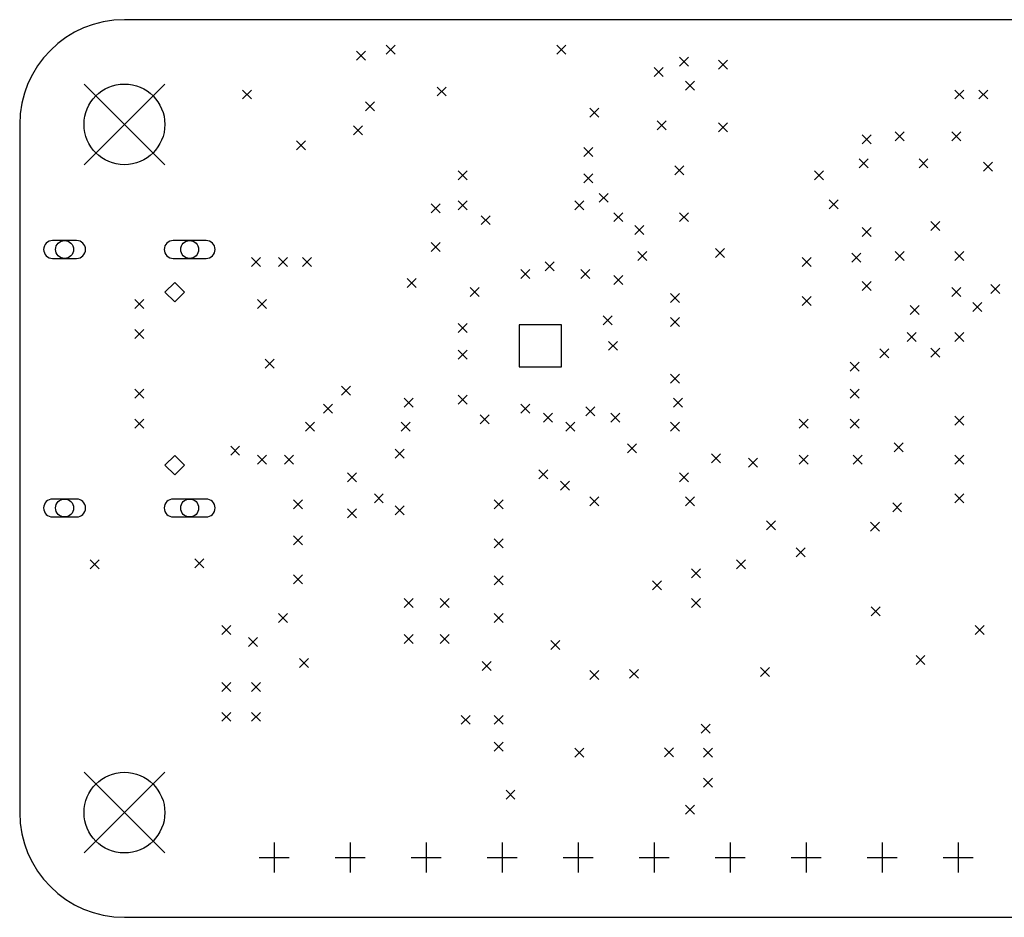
# Model space of a CAD drawing. Extents: x 32.9 to 103.1, y -87.4 to -35.5.
# Tile 3 of 4: x 35 to 67.9, y -65.5 to -35.5. Entities that reach past the tile are written whole.
import ezdxf

# ---------------------------------------------------------------- set-up
doc = ezdxf.new("R2010")
doc.units = 0
doc.layers.add('BLACK', color=7, linetype='CONTINUOUS')

msp = doc.modelspace()

# ---------------------------------------------------------------- linework, layer by layer
at = {"layer": 'BLACK', "linetype": 'CONTINUOUS'}
for p, q in [((76.5, -35.5), (38.5, -35.5)), ((47.25, -36.35), (47.55, -36.65)), ((47.55, -36.35), (47.25, -36.65)), ((52.95, -36.35), (53.25, -36.65)), ((53.25, -36.35), (52.95, -36.65)), ((46.25, -36.55), (46.55, -36.85)), ((46.55, -36.55), (46.25, -36.85)), ((57.05, -36.75), (57.35, -37.05)), ((57.35, -36.75), (57.05, -37.05)), ((56.200521, -37.099479), (56.500521, -37.399479)), ((56.500521, -37.099479), (56.200521, -37.399479)), ((58.35, -36.85), (58.65, -37.15)), ((58.65, -36.85), (58.35, -37.15)), ((37.15, -37.65), (39.85, -40.35)), ((39.85, -37.65), (37.15, -40.35)), ((48.95, -37.75), (49.25, -38.05)), ((49.25, -37.75), (48.95, -38.05)), ((57.25, -37.55), (57.55, -37.85)), ((57.55, -37.55), (57.25, -37.85)), ((42.45, -37.85), (42.75, -38.15)), ((42.75, -37.85), (42.45, -38.15)), ((66.25, -37.85), (66.55, -38.15)), ((66.55, -37.85), (66.25, -38.15)), ((67.05, -37.85), (67.35, -38.15)), ((67.35, -37.85), (67.05, -38.15)), ((46.55, -38.25), (46.85, -38.55)), ((46.85, -38.25), (46.55, -38.55)), ((54.05, -38.458818), (54.35, -38.758818)), ((54.35, -38.458818), (54.05, -38.758818)), ((35, -39), (35, -62)), ((46.15, -39.05), (46.45, -39.35)), ((46.45, -39.05), (46.15, -39.35)), ((56.299329, -38.883818), (56.599329, -39.183818)), ((56.599329, -38.883818), (56.299329, -39.183818)), ((58.35, -38.95), (58.65, -39.25)), ((58.65, -38.95), (58.35, -39.25)), ((63.15, -39.35), (63.45, -39.65)), ((63.45, -39.35), (63.15, -39.65)), ((64.25, -39.25), (64.55, -39.55)), ((64.55, -39.25), (64.25, -39.55)), ((66.15, -39.25), (66.45, -39.55)), ((66.45, -39.25), (66.15, -39.55)), ((44.25, -39.55), (44.55, -39.85)), ((44.55, -39.55), (44.25, -39.85)), ((53.85, -39.775), (54.15, -40.075)), ((54.15, -39.775), (53.85, -40.075)), ((56.887347, -40.387347), (57.187347, -40.687347)), ((57.187347, -40.387347), (56.887347, -40.687347)), ((63.05, -40.15), (63.35, -40.45)), ((63.35, -40.15), (63.05, -40.45)), ((65.05, -40.15), (65.35, -40.45)), ((65.35, -40.15), (65.05, -40.45)), ((67.2064, -40.262407), (67.5064, -40.562407)), ((67.5064, -40.262407), (67.2064, -40.562407)), ((49.65, -40.55), (49.95, -40.85)), ((49.95, -40.55), (49.65, -40.85)), ((53.85, -40.65), (54.15, -40.95)), ((54.15, -40.65), (53.85, -40.95)), ((61.559739, -40.55), (61.859739, -40.85)), ((61.859739, -40.55), (61.559739, -40.85)), ((54.361368, -41.303935), (54.661368, -41.603935)), ((54.661368, -41.303935), (54.361368, -41.603935)), ((48.75, -41.65), (49.05, -41.95)), ((49.05, -41.65), (48.75, -41.95)), ((49.65, -41.55), (49.95, -41.85)), ((49.95, -41.55), (49.65, -41.85)), ((53.55, -41.55), (53.85, -41.85)), ((53.85, -41.55), (53.55, -41.85)), ((62.05, -41.525), (62.35, -41.825)), ((62.35, -41.525), (62.05, -41.825)), ((50.425, -42.05), (50.725, -42.35)), ((50.725, -42.05), (50.425, -42.35)), ((54.85, -41.95), (55.15, -42.25)), ((55.15, -41.95), (54.85, -42.25)), ((57.05, -41.95), (57.35, -42.25)), ((57.35, -41.95), (57.05, -42.25)), ((55.55, -42.375), (55.85, -42.675)), ((55.85, -42.375), (55.55, -42.675)), ((65.45, -42.25), (65.75, -42.55)), ((65.75, -42.25), (65.45, -42.55)), ((63.15, -42.45), (63.45, -42.75)), ((63.45, -42.45), (63.15, -42.75)), ((36.9, -42.88), (36.1, -42.88)), ((41.23, -42.88), (40.13, -42.88)), ((48.75, -42.95), (49.05, -43.25)), ((49.05, -42.95), (48.75, -43.25)), ((55.65, -43.25), (55.95, -43.55)), ((55.95, -43.25), (55.65, -43.55)), ((58.25, -43.15), (58.55, -43.45)), ((58.55, -43.15), (58.25, -43.45)), ((62.800521, -43.299479), (63.100521, -43.599479)), ((63.100521, -43.299479), (62.800521, -43.599479)), ((64.25, -43.25), (64.55, -43.55)), ((64.55, -43.25), (64.25, -43.55)), ((66.25, -43.25), (66.55, -43.55)), ((66.55, -43.25), (66.25, -43.55)), ((36.1, -43.48), (36.9, -43.48)), ((40.13, -43.48), (41.23, -43.48)), ((42.75, -43.45), (43.05, -43.75)), ((43.05, -43.45), (42.75, -43.75)), ((43.65, -43.45), (43.95, -43.75)), ((43.95, -43.45), (43.65, -43.75)), ((44.45, -43.45), (44.75, -43.75)), ((44.75, -43.45), (44.45, -43.75)), ((52.557868, -43.595974), (52.857868, -43.895974)), ((52.857868, -43.595974), (52.557868, -43.895974)), ((61.144913, -43.451134), (61.444913, -43.751134)), ((61.444913, -43.451134), (61.144913, -43.751134)), ((51.75, -43.85), (52.05, -44.15)), ((52.05, -43.85), (51.75, -44.15)), ((53.75, -43.85), (54.05, -44.15)), ((54.05, -43.85), (53.75, -44.15)), ((54.85, -44.05), (55.15, -44.35)), ((55.15, -44.05), (54.85, -44.35)), ((40.18, -44.285), (39.855, -44.61)), ((40.505, -44.61), (40.18, -44.285)), ((47.95, -44.15), (48.25, -44.45)), ((48.25, -44.15), (47.95, -44.45)), ((63.15, -44.25), (63.45, -44.55)), ((63.45, -44.25), (63.15, -44.55)), ((67.45, -44.35), (67.75, -44.65)), ((67.75, -44.35), (67.45, -44.65)), ((39.855, -44.61), (40.18, -44.935)), ((40.18, -44.935), (40.505, -44.61)), ((50.05, -44.45), (50.35, -44.75)), ((50.35, -44.45), (50.05, -44.75)), ((56.75, -44.65), (57.05, -44.95)), ((57.05, -44.65), (56.75, -44.95)), ((66.15, -44.45), (66.45, -44.75)), ((66.45, -44.45), (66.15, -44.75)), ((38.85, -44.85), (39.15, -45.15)), ((39.15, -44.85), (38.85, -45.15)), ((42.95, -44.85), (43.25, -45.15)), ((43.25, -44.85), (42.95, -45.15)), ((61.15, -44.75), (61.45, -45.05)), ((61.45, -44.75), (61.15, -45.05)), ((64.75, -45.05), (65.05, -45.35)), ((65.05, -45.05), (64.75, -45.35)), ((66.85, -44.95), (67.15, -45.25)), ((67.15, -44.95), (66.85, -45.25)), ((54.5, -45.4), (54.8, -45.7)), ((54.8, -45.4), (54.5, -45.7)), ((49.65, -45.65), (49.95, -45.95)), ((49.95, -45.65), (49.65, -45.95)), ((53.107114, -45.692886), (51.692886, -45.692886)), ((51.692886, -45.692886), (51.692886, -47.107114)), ((53.107114, -47.107114), (53.107114, -45.692886)), ((56.75, -45.45), (57.05, -45.75)), ((57.05, -45.45), (56.75, -45.75)), ((38.85, -45.85), (39.15, -46.15)), ((39.15, -45.85), (38.85, -46.15)), ((64.650001, -45.95), (64.950001, -46.25)), ((64.950001, -45.95), (64.650001, -46.25)), ((66.25, -45.95), (66.55, -46.25)), ((66.55, -45.95), (66.25, -46.25)), ((54.67, -46.25), (54.97, -46.55)), ((54.97, -46.25), (54.67, -46.55)), ((49.65, -46.55), (49.95, -46.85)), ((49.95, -46.55), (49.65, -46.85)), ((63.745, -46.498439), (64.045, -46.798439)), ((64.045, -46.498439), (63.745, -46.798439)), ((65.445851, -46.474999), (65.745851, -46.774999)), ((65.745851, -46.474999), (65.445851, -46.774999)), ((43.2, -46.85), (43.5, -47.15)), ((43.5, -46.85), (43.2, -47.15)), ((62.75, -46.95), (63.05, -47.25)), ((63.05, -46.95), (62.75, -47.25)), ((51.692886, -47.107114), (53.107114, -47.107114)), ((56.75, -47.35), (57.05, -47.65)), ((57.05, -47.35), (56.75, -47.65)), ((38.85, -47.85), (39.15, -48.15)), ((39.15, -47.85), (38.85, -48.15)), ((45.75, -47.75), (46.05, -48.05)), ((46.05, -47.75), (45.75, -48.05)), ((62.75, -47.85), (63.05, -48.15)), ((63.05, -47.85), (62.75, -48.15)), ((45.15, -48.35), (45.45, -48.65)), ((45.45, -48.35), (45.15, -48.65)), ((47.85, -48.15), (48.15, -48.45)), ((48.15, -48.15), (47.85, -48.45)), ((49.65, -48.05), (49.95, -48.35)), ((49.95, -48.05), (49.65, -48.35)), ((51.75, -48.35), (52.05, -48.65)), ((52.05, -48.35), (51.75, -48.65)), ((56.85, -48.15), (57.15, -48.45)), ((57.15, -48.15), (56.85, -48.45)), ((52.504056, -48.645911), (52.804056, -48.945911)), ((52.804056, -48.645911), (52.504056, -48.945911)), ((53.92, -48.44), (54.22, -48.74)), ((54.22, -48.44), (53.92, -48.74)), ((54.75, -48.65), (55.05, -48.95)), ((55.05, -48.65), (54.75, -48.95)), ((38.85, -48.85), (39.15, -49.15)), ((39.15, -48.85), (38.85, -49.15)), ((44.55, -48.95), (44.85, -49.25)), ((44.85, -48.95), (44.55, -49.25)), ((47.75, -48.95), (48.05, -49.25)), ((48.05, -48.95), (47.75, -49.25)), ((50.390871, -48.705531), (50.690871, -49.005531)), ((50.690871, -48.705531), (50.390871, -49.005531)), ((53.25, -48.95), (53.55, -49.25)), ((53.55, -48.95), (53.25, -49.25)), ((56.75, -48.95), (57.05, -49.25)), ((57.05, -48.95), (56.75, -49.25)), ((61.05, -48.85), (61.35, -49.15)), ((61.35, -48.85), (61.05, -49.15)), ((62.75, -48.85), (63.05, -49.15)), ((63.05, -48.85), (62.75, -49.15)), ((66.25, -48.75), (66.55, -49.05)), ((66.55, -48.75), (66.25, -49.05)), ((55.312109, -49.678908), (55.612109, -49.978908)), ((55.612109, -49.678908), (55.312109, -49.978908)), ((64.225, -49.638299), (64.525, -49.938299)), ((64.525, -49.638299), (64.225, -49.938299)), ((42.05, -49.75), (42.35, -50.05)), ((42.35, -49.75), (42.05, -50.05)), ((47.55, -49.85), (47.85, -50.15)), ((47.85, -49.85), (47.55, -50.15)), ((40.18, -50.065), (39.855, -50.39)), ((40.505, -50.39), (40.18, -50.065)), ((42.95, -50.05), (43.25, -50.35)), ((43.25, -50.05), (42.95, -50.35)), ((43.85, -50.05), (44.15, -50.35)), ((44.15, -50.05), (43.85, -50.35)), ((58.116357, -50.013642), (58.416357, -50.313642)), ((58.416357, -50.013642), (58.116357, -50.313642)), ((59.35, -50.15), (59.65, -50.45)), ((59.65, -50.15), (59.35, -50.45)), ((61.05, -50.05), (61.35, -50.35)), ((61.35, -50.05), (61.05, -50.35)), ((62.85, -50.05), (63.15, -50.35)), ((63.15, -50.05), (62.85, -50.35)), ((66.25, -50.05), (66.55, -50.35)), ((66.55, -50.05), (66.25, -50.35)), ((39.855, -50.39), (40.18, -50.715)), ((40.18, -50.715), (40.505, -50.39)), ((45.95, -50.65), (46.25, -50.95)), ((46.25, -50.65), (45.95, -50.95)), ((52.35, -50.55), (52.65, -50.85)), ((52.65, -50.55), (52.35, -50.85)), ((57.05, -50.65), (57.35, -50.95)), ((57.35, -50.65), (57.05, -50.95)), ((53.07, -50.92), (53.37, -51.22)), ((53.37, -50.92), (53.07, -51.22)), ((36.9, -51.52), (36.1, -51.52)), ((41.23, -51.52), (40.13, -51.52)), ((44.15, -51.55), (44.45, -51.85)), ((44.45, -51.55), (44.15, -51.85)), ((46.85, -51.35), (47.15, -51.65)), ((47.15, -51.35), (46.85, -51.65)), ((50.85, -51.55), (51.15, -51.85)), ((51.15, -51.55), (50.85, -51.85)), ((54.05, -51.45), (54.35, -51.75)), ((54.35, -51.45), (54.05, -51.75)), ((57.25, -51.45), (57.55, -51.75)), ((57.55, -51.45), (57.25, -51.75)), ((64.17, -51.65), (64.47, -51.95)), ((64.47, -51.65), (64.17, -51.95)), ((66.25, -51.35), (66.55, -51.65)), ((66.55, -51.35), (66.25, -51.65)), ((45.95, -51.85), (46.25, -52.15)), ((46.25, -51.85), (45.95, -52.15)), ((47.55, -51.75), (47.85, -52.05)), ((47.85, -51.75), (47.55, -52.05)), ((36.1, -52.12), (36.9, -52.12)), ((40.13, -52.12), (41.23, -52.12)), ((59.95, -52.25), (60.25, -52.55)), ((60.25, -52.25), (59.95, -52.55)), ((63.425, -52.295), (63.725, -52.595)), ((63.725, -52.295), (63.425, -52.595)), ((44.15, -52.75), (44.45, -53.05)), ((44.45, -52.75), (44.15, -53.05)), ((50.85, -52.85), (51.15, -53.15)), ((51.15, -52.85), (50.85, -53.15)), ((60.95, -53.15), (61.25, -53.45)), ((61.25, -53.15), (60.95, -53.45)), ((37.35, -53.55), (37.65, -53.85)), ((37.65, -53.55), (37.35, -53.85)), ((40.85, -53.52), (41.15, -53.82)), ((41.15, -53.52), (40.85, -53.82)), ((58.95, -53.55), (59.25, -53.85)), ((59.25, -53.55), (58.95, -53.85)), ((57.45, -53.85), (57.75, -54.15)), ((57.75, -53.85), (57.45, -54.15)), ((44.15, -54.05), (44.45, -54.35)), ((44.45, -54.05), (44.15, -54.35)), ((50.85, -54.085), (51.15, -54.385)), ((51.15, -54.085), (50.85, -54.385)), ((56.15, -54.25), (56.45, -54.55)), ((56.45, -54.25), (56.15, -54.55)), ((47.85, -54.85), (48.15, -55.15)), ((48.15, -54.85), (47.85, -55.15)), ((49.05, -54.85), (49.35, -55.15)), ((49.35, -54.85), (49.05, -55.15)), ((57.45, -54.85), (57.75, -55.15)), ((57.75, -54.85), (57.45, -55.15)), ((63.45, -55.125), (63.75, -55.425)), ((63.75, -55.125), (63.45, -55.425)), ((43.65, -55.35), (43.95, -55.65)), ((43.95, -55.35), (43.65, -55.65)), ((50.85, -55.35), (51.15, -55.65)), ((51.15, -55.35), (50.85, -55.65)), ((41.75, -55.75), (42.05, -56.05)), ((42.05, -55.75), (41.75, -56.05)), ((66.93, -55.75), (67.23, -56.05)), ((67.23, -55.75), (66.93, -56.05)), ((42.65, -56.15), (42.95, -56.45)), ((42.95, -56.15), (42.65, -56.45)), ((47.85, -56.05), (48.15, -56.35)), ((48.15, -56.05), (47.85, -56.35)), ((49.05, -56.05), (49.35, -56.35)), ((49.35, -56.05), (49.05, -56.35)), ((52.75, -56.25), (53.05, -56.55)), ((53.05, -56.25), (52.75, -56.55)), ((44.35, -56.85), (44.65, -57.15)), ((44.65, -56.85), (44.35, -57.15)), ((64.95, -56.75), (65.25, -57.05)), ((65.25, -56.75), (64.95, -57.05)), ((50.45, -56.95), (50.75, -57.25)), ((50.75, -56.95), (50.45, -57.25)), ((55.375, -57.2125), (55.675, -57.5125)), ((55.675, -57.2125), (55.375, -57.5125)), ((59.75, -57.15), (60.05, -57.45)), ((60.05, -57.15), (59.75, -57.45)), ((54.05, -57.25), (54.35, -57.55)), ((54.35, -57.25), (54.05, -57.55)), ((41.75, -57.65), (42.05, -57.95)), ((42.05, -57.65), (41.75, -57.95)), ((42.75, -57.65), (43.05, -57.95)), ((43.05, -57.65), (42.75, -57.95)), ((41.75, -58.65), (42.05, -58.95)), ((42.05, -58.65), (41.75, -58.95)), ((42.75, -58.65), (43.05, -58.95)), ((43.05, -58.65), (42.75, -58.95)), ((49.75, -58.75), (50.05, -59.05)), ((50.05, -58.75), (49.75, -59.05)), ((50.85, -58.75), (51.15, -59.05)), ((51.15, -58.75), (50.85, -59.05)), ((57.775, -59.05), (58.075, -59.35)), ((58.075, -59.05), (57.775, -59.35)), ((50.85, -59.65), (51.15, -59.95)), ((51.15, -59.65), (50.85, -59.95)), ((53.55, -59.85), (53.85, -60.15)), ((53.85, -59.85), (53.55, -60.15)), ((56.546, -59.84), (56.846, -60.14)), ((56.846, -59.84), (56.546, -60.14)), ((57.85, -59.85), (58.15, -60.15)), ((58.15, -59.85), (57.85, -60.15)), ((37.15, -60.65), (39.85, -63.35)), ((39.85, -60.65), (37.15, -63.35)), ((57.85, -60.85), (58.15, -61.15)), ((58.15, -60.85), (57.85, -61.15)), ((51.25, -61.25), (51.55, -61.55)), ((51.55, -61.25), (51.25, -61.55)), ((57.25, -61.75), (57.55, -62.05)), ((57.55, -61.75), (57.25, -62.05)), ((43.5, -63), (43.5, -64)), ((46.04, -63), (46.04, -64)), ((48.58, -63), (48.58, -64)), ((51.12, -63), (51.12, -64)), ((53.66, -63), (53.66, -64)), ((56.2, -63), (56.2, -64)), ((58.74, -63), (58.74, -64)), ((61.28, -63), (61.28, -64)), ((63.82, -63), (63.82, -64)), ((66.36, -63), (66.36, -64)), ((43, -63.5), (44, -63.5)), ((45.54, -63.5), (46.54, -63.5)), ((48.08, -63.5), (49.08, -63.5)), ((50.62, -63.5), (51.62, -63.5)), ((53.16, -63.5), (54.16, -63.5)), ((55.7, -63.5), (56.7, -63.5)), ((58.24, -63.5), (59.24, -63.5)), ((60.78, -63.5), (61.78, -63.5)), ((63.32, -63.5), (64.32, -63.5)), ((65.86, -63.5), (66.86, -63.5)), ((38.5, -65.5), (76.5, -65.5))]:
    msp.add_line(p, q, dxfattribs=at)
at = {"layer": 'BLACK'}
for centre, radius in [((38.5, -39), 1.35), ((36.5, -43.18), 0.3), ((40.68, -43.18), 0.3), ((36.5, -51.82), 0.3), ((40.68, -51.82), 0.3), ((38.5, -62), 1.35)]:
    msp.add_circle(centre, radius, dxfattribs=at)
for centre, radius, start, end in [((38.5, -39), 3.5, 90, 180), ((36.1, -43.18), 0.3, 90, 270), ((36.9, -43.18), 0.3, 270, 450), ((40.13, -43.18), 0.3, 90, 270), ((41.23, -43.18), 0.3, 270, 450), ((36.1, -51.82), 0.3, 90, 270), ((36.9, -51.82), 0.3, 270, 450), ((40.13, -51.82), 0.3, 90, 270), ((41.23, -51.82), 0.3, 270, 450), ((38.5, -62), 3.5, -180, -90)]:
    msp.add_arc(centre, radius, start, end, dxfattribs=at)

doc.saveas('drawing.dxf')
